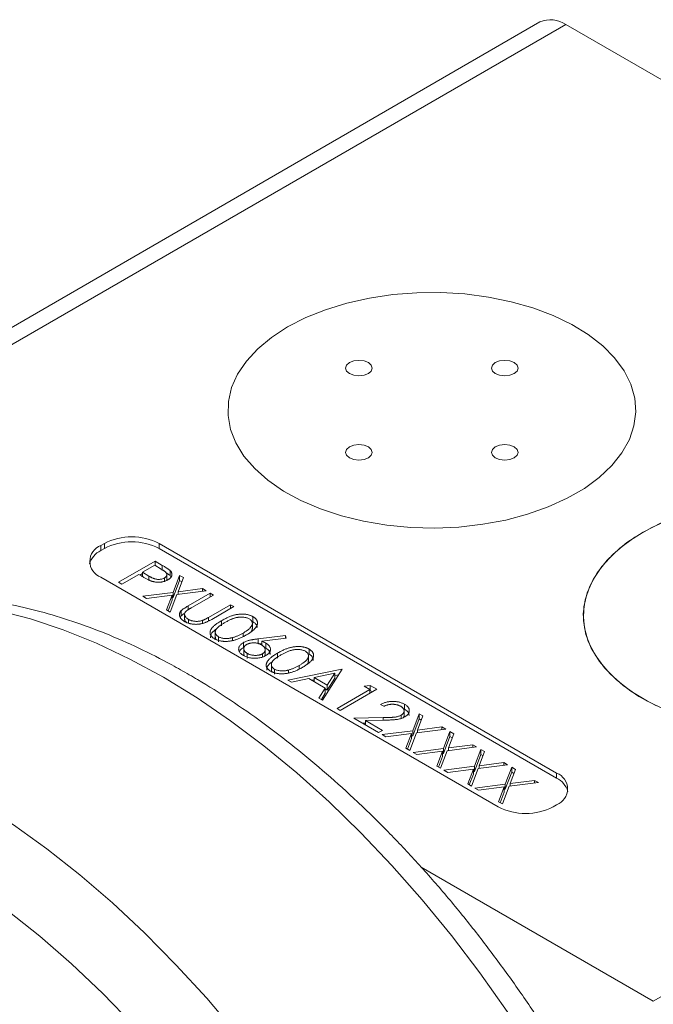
# Model space of a CAD drawing. Header units: inches. Extents: x 1.06 to 7.16, y 1.17 to 7.89.
# Tile 10 of 14: x 5.32 to 5.84, y 5.41 to 6.21. Entities that reach past the tile are written whole.
import ezdxf

# ---------------------------------------------------------------- set-up
doc = ezdxf.new("R2010")
doc.units = ezdxf.units.IN
doc.header["$MEASUREMENT"] = 0

msp = doc.modelspace()

# ---------------------------------------------------------------- linework, layer by layer
at = {"color": 7, "linetype": 'Continuous', "lineweight": 15}
for p, q in [((5.74471, 6.20613), (5.09723, 5.83235)), ((5.76554, 6.20407), (5.11806, 5.83029)), ((5.76554, 6.20407), (6.02579, 6.05383)), ((5.83625, 5.41569), (6.48372, 5.78947)), ((5.39283, 5.78522), (5.38989, 5.78352)), ((5.38989, 5.77944), (5.38989, 5.78352)), ((5.39283, 5.78114), (5.38989, 5.77944)), ((5.39283, 5.78114), (5.39283, 5.78522)), ((5.75817, 5.59983), (5.43703, 5.78522)), ((5.43703, 5.78114), (5.43703, 5.78522)), ((5.75817, 5.59574), (5.43703, 5.78114)), ((5.40438, 5.75384), (5.43384, 5.77085)), ((5.43384, 5.77085), (5.43962, 5.76751)), ((5.43384, 5.76736), (5.43384, 5.77085)), ((5.43347, 5.76758), (5.42364, 5.76191)), ((5.43885, 5.76446), (5.43347, 5.76758)), ((5.43962, 5.76343), (5.43962, 5.76751)), ((5.44589, 5.7593), (5.44589, 5.76338)), ((5.38989, 5.75801), (5.71103, 5.57261)), ((5.42062, 5.76016), (5.40702, 5.75231)), ((5.42273, 5.75895), (5.42062, 5.76016)), ((5.42151, 5.75965), (5.42364, 5.76088)), ((5.42364, 5.76191), (5.42874, 5.75889)), ((5.42364, 5.75843), (5.42364, 5.76191)), ((5.42874, 5.75582), (5.42874, 5.75889)), ((5.44142, 5.75469), (5.44142, 5.75734)), ((5.44336, 5.7555), (5.44336, 5.7606)), ((5.44589, 5.7593), (5.44665, 5.75813)), ((5.44843, 5.74572), (5.45362, 5.75939)), ((5.45362, 5.75531), (5.44843, 5.74164)), ((5.45667, 5.75763), (5.45234, 5.74622)), ((5.45362, 5.75939), (5.45667, 5.75763)), ((5.45362, 5.75531), (5.45362, 5.75939)), ((5.4554, 5.75428), (5.45362, 5.75531)), ((5.40702, 5.75231), (5.40438, 5.75384)), ((5.47515, 5.74696), (5.45148, 5.74396)), ((5.45234, 5.74622), (5.4721, 5.74872)), ((5.4721, 5.74872), (5.47515, 5.74696)), ((5.4721, 5.74657), (5.4721, 5.74872)), ((5.42378, 5.7426), (5.44843, 5.74572)), ((5.42683, 5.74084), (5.42378, 5.7426)), ((5.44757, 5.74347), (5.42683, 5.74084)), ((5.44302, 5.7315), (5.44757, 5.74347)), ((5.44757, 5.73938), (5.44429, 5.73076)), ((5.45148, 5.74396), (5.44607, 5.72973)), ((5.44757, 5.73938), (5.44757, 5.74347)), ((5.44843, 5.74164), (5.44757, 5.74153)), ((5.44843, 5.74164), (5.44843, 5.74572)), ((5.45234, 5.74407), (5.45234, 5.74622)), ((5.46062, 5.73484), (5.47841, 5.74512)), ((5.48106, 5.74359), (5.46341, 5.7334)), ((5.47841, 5.74512), (5.48106, 5.74359)), ((5.47841, 5.74206), (5.47841, 5.74512)), ((5.44607, 5.72973), (5.44302, 5.7315)), ((5.45494, 5.72687), (5.45494, 5.73096)), ((5.46062, 5.73172), (5.46062, 5.73484)), ((5.477, 5.72555), (5.49466, 5.73574)), ((5.4973, 5.73421), (5.47951, 5.72394)), ((5.49466, 5.73574), (5.4973, 5.73421)), ((5.49466, 5.73269), (5.49466, 5.73574)), ((5.45423, 5.72572), (5.45494, 5.72687)), ((5.45494, 5.72687), (5.45721, 5.72859)), ((5.45763, 5.72862), (5.45763, 5.72351)), ((5.4608, 5.72096), (5.4608, 5.72388)), ((5.47213, 5.72088), (5.47213, 5.72308)), ((5.477, 5.72271), (5.477, 5.72555)), ((5.48747, 5.71878), (5.48747, 5.72287)), ((5.51282, 5.72204), (5.51282, 5.72613)), ((5.51176, 5.7225), (5.51282, 5.72204)), ((5.5124, 5.71611), (5.5124, 5.72122)), ((5.48241, 5.71417), (5.48241, 5.70907)), ((5.48495, 5.70586), (5.48495, 5.70994)), ((5.49633, 5.70684), (5.49633, 5.70921)), ((5.50486, 5.70999), (5.50486, 5.71284)), ((5.51699, 5.7082), (5.53923, 5.71088)), ((5.51699, 5.70411), (5.51699, 5.7082)), ((5.53967, 5.70878), (5.51998, 5.7064)), ((5.53923, 5.71088), (5.53967, 5.70878)), ((5.53923, 5.70873), (5.53923, 5.71088)), ((5.50514, 5.70107), (5.50514, 5.70516)), ((5.50541, 5.70091), (5.50541, 5.69581)), ((5.51699, 5.70411), (5.51998, 5.70447)), ((5.51998, 5.70346), (5.51998, 5.7064)), ((5.52275, 5.69472), (5.52275, 5.69982)), ((5.52331, 5.70072), (5.52331, 5.70481)), ((5.55814, 5.69588), (5.55814, 5.69996)), ((5.50826, 5.69241), (5.50826, 5.69649)), ((5.52052, 5.69367), (5.52052, 5.69615)), ((5.5225, 5.69441), (5.52254, 5.69523)), ((5.5328, 5.69262), (5.5328, 5.6967)), ((5.55772, 5.68995), (5.55772, 5.69505)), ((5.52774, 5.68801), (5.52774, 5.6829)), ((5.53028, 5.67969), (5.53028, 5.68377)), ((5.54112, 5.6749), (5.58456, 5.68384)), ((5.54166, 5.68067), (5.54166, 5.68304)), ((5.55018, 5.68382), (5.55018, 5.68668)), ((5.58493, 5.68362), (5.56907, 5.65876)), ((5.58456, 5.68384), (5.58493, 5.68362)), ((5.58456, 5.68303), (5.58456, 5.68384)), ((5.544, 5.67323), (5.54112, 5.6749)), ((5.55793, 5.6761), (5.544, 5.67323)), ((5.57128, 5.66839), (5.55793, 5.6761)), ((5.56025, 5.67476), (5.56238, 5.67519)), ((5.57897, 5.68043), (5.56238, 5.67702)), ((5.56238, 5.67702), (5.57291, 5.67094)), ((5.56238, 5.67353), (5.56238, 5.67702)), ((5.57291, 5.67094), (5.57897, 5.68043)), ((5.57291, 5.66686), (5.57897, 5.67635)), ((5.57897, 5.67635), (5.57897, 5.68043)), ((5.57897, 5.67861), (5.58215, 5.67926)), ((5.5662, 5.66042), (5.57128, 5.66839)), ((5.57128, 5.66431), (5.57128, 5.66839)), ((5.57128, 5.6678), (5.57291, 5.66686)), ((5.57291, 5.66686), (5.57291, 5.67094)), ((5.58078, 5.652), (5.60722, 5.66727)), ((5.61289, 5.66749), (5.58342, 5.65048)), ((5.60269, 5.66989), (5.60744, 5.67063)), ((5.60722, 5.66727), (5.60269, 5.66989)), ((5.60722, 5.66422), (5.60722, 5.66727)), ((5.60744, 5.67063), (5.61289, 5.66749)), ((5.60744, 5.66655), (5.60744, 5.67063)), ((5.56907, 5.65876), (5.5662, 5.66042)), ((5.5681, 5.65932), (5.57128, 5.66431)), ((5.60722, 5.66651), (5.60744, 5.66655)), ((5.60744, 5.66655), (5.60935, 5.66545)), ((5.58342, 5.65048), (5.58078, 5.652)), ((5.61855, 5.65375), (5.61591, 5.65528)), ((5.63429, 5.65175), (5.63534, 5.65132)), ((5.63534, 5.65132), (5.63534, 5.6554)), ((5.59438, 5.64415), (5.618, 5.6446)), ((5.6144, 5.6326), (5.59438, 5.64415)), ((5.618, 5.64253), (5.618, 5.6446)), ((5.6326, 5.64406), (5.6326, 5.64659)), ((5.63465, 5.64488), (5.63478, 5.64586)), ((5.63496, 5.64535), (5.63496, 5.65045)), ((5.64188, 5.63408), (5.64707, 5.64775)), ((5.64188, 5.63), (5.64707, 5.64367)), ((5.65012, 5.64599), (5.64578, 5.63458)), ((5.64707, 5.64775), (5.65012, 5.64599)), ((5.64707, 5.64367), (5.64707, 5.64775)), ((5.64707, 5.64367), (5.64885, 5.64264)), ((5.60123, 5.6402), (5.60371, 5.64025)), ((5.61895, 5.64254), (5.60371, 5.64226)), ((5.60371, 5.64226), (5.61742, 5.63434)), ((5.60371, 5.63877), (5.60371, 5.64226)), ((5.6686, 5.63532), (5.64493, 5.63232)), ((5.64578, 5.63458), (5.66555, 5.63708)), ((5.66555, 5.63708), (5.6686, 5.63532)), ((5.66555, 5.63494), (5.66555, 5.63708)), ((5.61742, 5.63434), (5.6144, 5.6326)), ((5.61723, 5.63096), (5.64188, 5.63408)), ((5.62028, 5.6292), (5.61723, 5.63096)), ((5.64101, 5.63183), (5.62028, 5.6292)), ((5.63646, 5.61986), (5.64101, 5.63183)), ((5.63774, 5.61912), (5.64101, 5.62775)), ((5.64493, 5.63232), (5.63952, 5.6181)), ((5.64101, 5.62775), (5.64101, 5.63183)), ((5.64101, 5.62989), (5.64188, 5.63)), ((5.64188, 5.63), (5.64188, 5.63408)), ((5.64578, 5.63243), (5.64578, 5.63458)), ((5.66681, 5.61969), (5.672, 5.63336)), ((5.66681, 5.61561), (5.672, 5.62928)), ((5.67505, 5.6316), (5.67071, 5.62019)), ((5.672, 5.63336), (5.67505, 5.6316)), ((5.672, 5.62928), (5.672, 5.63336)), ((5.672, 5.62928), (5.67378, 5.62825)), ((5.63952, 5.6181), (5.63646, 5.61986)), ((5.64216, 5.61657), (5.66681, 5.61969)), ((5.66681, 5.61561), (5.66681, 5.61969)), ((5.69353, 5.62093), (5.66986, 5.61793)), ((5.67071, 5.62019), (5.69048, 5.62269)), ((5.67071, 5.61804), (5.67071, 5.62019)), ((5.69048, 5.62269), (5.69353, 5.62093)), ((5.69048, 5.62054), (5.69048, 5.62269)), ((5.64521, 5.61481), (5.64216, 5.61657)), ((5.66594, 5.61744), (5.64521, 5.61481)), ((5.66139, 5.60547), (5.66594, 5.61744)), ((5.66267, 5.60473), (5.66594, 5.61335)), ((5.66986, 5.61793), (5.66445, 5.60371)), ((5.66594, 5.61335), (5.66594, 5.61744)), ((5.66594, 5.6155), (5.66681, 5.61561)), ((5.69174, 5.6053), (5.69693, 5.61897)), ((5.69174, 5.60122), (5.69693, 5.61489)), ((5.69998, 5.61721), (5.69564, 5.6058)), ((5.69693, 5.61897), (5.69998, 5.61721)), ((5.69693, 5.61489), (5.69693, 5.61897)), ((5.69693, 5.61489), (5.69871, 5.61386)), ((5.66445, 5.60371), (5.66139, 5.60547)), ((5.66709, 5.60218), (5.69174, 5.6053)), ((5.69479, 5.60354), (5.68938, 5.58931)), ((5.69174, 5.60122), (5.69174, 5.6053)), ((5.71846, 5.60654), (5.69479, 5.60354)), ((5.69564, 5.6058), (5.71541, 5.6083)), ((5.69564, 5.60365), (5.69564, 5.6058)), ((5.71541, 5.6083), (5.71846, 5.60654)), ((5.71541, 5.60615), (5.71541, 5.6083)), ((5.71667, 5.59091), (5.72186, 5.60458)), ((5.72186, 5.60458), (5.72491, 5.60282)), ((5.72186, 5.60049), (5.72186, 5.60458)), ((5.67014, 5.60042), (5.66709, 5.60218)), ((5.69087, 5.60304), (5.67014, 5.60042)), ((5.68632, 5.59107), (5.69087, 5.60304)), ((5.6876, 5.59034), (5.69087, 5.59896)), ((5.69087, 5.59896), (5.69087, 5.60304)), ((5.69087, 5.60111), (5.69174, 5.60122)), ((5.71667, 5.58683), (5.72186, 5.60049)), ((5.72491, 5.60282), (5.72057, 5.59141)), ((5.72186, 5.60049), (5.72364, 5.59947)), ((5.75817, 5.59574), (5.75817, 5.59983)), ((5.68938, 5.58931), (5.68632, 5.59107)), ((5.69202, 5.58779), (5.71667, 5.59091)), ((5.69507, 5.58603), (5.69202, 5.58779)), ((5.7158, 5.58865), (5.69507, 5.58603)), ((5.71125, 5.57668), (5.7158, 5.58865)), ((5.71972, 5.58915), (5.71431, 5.57492)), ((5.7158, 5.58457), (5.7158, 5.58865)), ((5.71667, 5.58683), (5.71667, 5.59091)), ((5.74339, 5.59215), (5.71972, 5.58915)), ((5.72057, 5.59141), (5.74034, 5.59391)), ((5.72057, 5.58925), (5.72057, 5.59141)), ((5.74034, 5.59391), (5.74339, 5.59215)), ((5.74034, 5.59176), (5.74034, 5.59391)), ((5.71253, 5.57595), (5.7158, 5.58457)), ((5.7158, 5.58672), (5.71667, 5.58683)), ((5.71431, 5.57492), (5.71125, 5.57668)), ((5.75523, 5.57261), (5.75817, 5.57431)), ((5.64866, 5.52399), (5.83625, 5.41569))]:
    msp.add_line(p, q, dxfattribs=at)
at = {"color": 7, "linetype": 'Continuous', "lineweight": 15, "flags": 128}
for points in [[(5.54086, 5.96), (5.55545, 5.96748), (5.57148, 5.97391), (5.58871, 5.97921), (5.60691, 5.98329), (5.62581, 5.9861), (5.64516, 5.98759), (5.66467, 5.98776), (5.68409, 5.98659), (5.70313, 5.98411), (5.72152, 5.98034), (5.73902, 5.97535), (5.75537, 5.96919), (5.77034, 5.96196), (5.78373, 5.95376), (5.79534, 5.9447), (5.80502, 5.93492), (5.81262, 5.92454), (5.81805, 5.91371), (5.82122, 5.90259), (5.82208, 5.89134), (5.82064, 5.8801), (5.8169, 5.86904), (5.81092, 5.85831), (5.80279, 5.84807), (5.79262, 5.83845), (5.78054, 5.8296), (5.76674, 5.82163), (5.7514, 5.81466), (5.73474, 5.80879), (5.717, 5.80409), (5.69842, 5.80064), (5.67926, 5.79848), (5.65979, 5.79765), (5.64029, 5.79815), (5.62103, 5.79998), (5.60228, 5.80311), (5.5843, 5.8075), (5.56735, 5.81309), (5.55166, 5.81979), (5.53745, 5.82752), (5.52493, 5.83616), (5.51427, 5.8456), (5.50561, 5.8557), (5.49909, 5.86632), (5.49479, 5.87731), (5.49276, 5.88852), (5.49305, 5.89979), (5.49565, 5.91096), (5.50051, 5.92187), (5.50758, 5.93237), (5.51675, 5.94232), (5.52789, 5.95157), (5.54086, 5.96)], [(5.54086, 5.96), (5.52789, 5.95157), (5.51675, 5.94232), (5.50758, 5.93237), (5.50051, 5.92187), (5.49565, 5.91096), (5.49305, 5.89979), (5.49276, 5.88852), (5.49479, 5.87731), (5.49909, 5.86632), (5.50561, 5.8557), (5.51427, 5.8456), (5.52493, 5.83616), (5.53745, 5.82752), (5.55166, 5.81979), (5.56735, 5.81309), (5.5843, 5.8075), (5.60228, 5.80311), (5.62103, 5.79998), (5.64029, 5.79815), (5.65979, 5.79765), (5.67926, 5.79848), (5.69842, 5.80064), (5.717, 5.80409), (5.73474, 5.80879), (5.7514, 5.81466), (5.76674, 5.82163), (5.78054, 5.8296), (5.79262, 5.83845), (5.80279, 5.84807), (5.81092, 5.85831), (5.8169, 5.86904), (5.82064, 5.8801), (5.82208, 5.89134), (5.82122, 5.90259), (5.81805, 5.91371), (5.81262, 5.92454), (5.80502, 5.93492), (5.79534, 5.9447), (5.78373, 5.95376), (5.77034, 5.96196), (5.75537, 5.96919), (5.73902, 5.97535), (5.72152, 5.98034), (5.70313, 5.98411), (5.68409, 5.98659), (5.66467, 5.98776), (5.64516, 5.98759), (5.62581, 5.9861), (5.60691, 5.98329), (5.58871, 5.97921), (5.57148, 5.97391), (5.55545, 5.96748), (5.54086, 5.96)], [(5.60609, 5.92234), (5.60843, 5.92437), (5.60926, 5.92676), (5.60843, 5.92916), (5.60609, 5.93119), (5.60257, 5.93254), (5.59843, 5.93302), (5.59428, 5.93254), (5.59077, 5.93119), (5.58842, 5.92916), (5.58759, 5.92676), (5.58842, 5.92437), (5.59077, 5.92234), (5.59428, 5.92099), (5.59843, 5.92051), (5.60257, 5.92099), (5.60609, 5.92234)], [(5.72394, 5.92234), (5.72629, 5.92437), (5.72711, 5.92676), (5.72629, 5.92916), (5.72394, 5.93119), (5.72042, 5.93254), (5.71628, 5.93302), (5.71213, 5.93254), (5.70862, 5.93119), (5.70627, 5.92916), (5.70544, 5.92676), (5.70627, 5.92437), (5.70862, 5.92234), (5.71213, 5.92099), (5.71628, 5.92051), (5.72042, 5.92099), (5.72394, 5.92234)], [(5.60609, 5.85431), (5.60843, 5.85634), (5.60926, 5.85873), (5.60843, 5.86112), (5.60609, 5.86315), (5.60257, 5.86451), (5.59843, 5.86498), (5.59428, 5.86451), (5.59077, 5.86315), (5.58842, 5.86112), (5.58759, 5.85873), (5.58842, 5.85634), (5.59077, 5.85431), (5.59428, 5.85295), (5.59843, 5.85248), (5.60257, 5.85295), (5.60609, 5.85431)], [(5.72394, 5.85431), (5.72629, 5.85634), (5.72711, 5.85873), (5.72629, 5.86112), (5.72394, 5.86315), (5.72042, 5.86451), (5.71628, 5.86498), (5.71213, 5.86451), (5.70862, 5.86315), (5.70627, 5.86112), (5.70544, 5.85873), (5.70627, 5.85634), (5.70862, 5.85431), (5.71213, 5.85295), (5.71628, 5.85248), (5.72042, 5.85295), (5.72394, 5.85431)], [(5.84642, 5.65057), (5.83144, 5.6578), (5.81806, 5.666), (5.80644, 5.67506), (5.79677, 5.68485), (5.78916, 5.69522), (5.78374, 5.70605), (5.78057, 5.71717), (5.7797, 5.72843), (5.78115, 5.73966), (5.78489, 5.75072), (5.79086, 5.76145), (5.799, 5.77169), (5.80917, 5.78131), (5.82124, 5.79017), (5.83505, 5.79813), (5.85038, 5.8051)], [(5.83875, 5.65406), (5.82454, 5.66179), (5.81202, 5.67043), (5.80135, 5.67987), (5.7927, 5.68997), (5.78617, 5.70059), (5.78187, 5.71158), (5.77985, 5.72279), (5.78014, 5.73406), (5.78273, 5.74523), (5.7876, 5.75614), (5.79467, 5.76664), (5.80384, 5.77659), (5.81498, 5.78584), (5.82794, 5.79427)], [(5.82794, 5.79427), (5.84254, 5.80175)]]:
    msp.add_lwpolyline(points, dxfattribs=at)
at = {"color": 8, "linetype": 'Continuous', "lineweight": 15, "flags": 128}
for points in [[(5.44062, 5.67716), (5.41349, 5.69189), (5.38645, 5.70468), (5.35961, 5.71551), (5.33305, 5.72432), (5.30688, 5.73109), (5.28119, 5.73579), (5.25608, 5.7384), (5.23162, 5.73892), (5.20791, 5.73734), (5.18503, 5.73367), (5.16307, 5.72792), (5.1421, 5.72012), (5.1222, 5.71028), (5.11982, 5.70893)], [(5.84017, 5.17084), (5.8266, 5.20582), (5.81164, 5.24062), (5.79536, 5.2751), (5.77781, 5.30915), (5.75905, 5.34264), (5.73915, 5.37545), (5.71818, 5.40746), (5.69622, 5.43857), (5.67334, 5.46865), (5.64963, 5.4976), (5.62517, 5.52532), (5.60005, 5.55171), (5.57436, 5.57668), (5.54819, 5.60012), (5.52164, 5.62197), (5.4948, 5.64214), (5.46776, 5.66056), (5.44062, 5.67716)], [(4.95824, 5.61565), (4.97002, 5.62194), (4.99047, 5.63076), (5.01194, 5.63754), (5.03437, 5.64225), (5.05768, 5.64488), (5.08177, 5.64541), (5.10657, 5.64384), (5.13199, 5.64018), (5.15793, 5.63445), (5.1843, 5.62666), (5.21101, 5.61683), (5.23796, 5.60502), (5.26506, 5.59125), (5.29221, 5.57558), (5.31931, 5.55806), (5.34626, 5.53876), (5.37297, 5.51774), (5.39934, 5.49508), (5.42529, 5.47087), (5.4507, 5.44518), (5.4755, 5.41811), (5.4996, 5.38976)], [(5.41609, 5.39674), (5.39152, 5.42204), (5.3664, 5.44587), (5.34082, 5.46814), (5.31489, 5.48876)]]:
    msp.add_lwpolyline(points, dxfattribs=at)
at = {"color": 7, "linetype": 'Continuous', "lineweight": 15}
for centre, radius, start, end in [((5.75333, 6.18703), 0.02096, 54.38275, 114.30682), ((5.41493, 5.74257), 0.04803, 62.60964, 117.39033), ((5.41493, 5.73849), 0.04803, 62.60964, 117.39033), ((5.39696, 5.76443), 0.01659, 115.23025, 165.01345), ((5.39473, 5.77076), 0.01364, 110.7834, 249.2166), ((5.75333, 5.58707), 0.01364, 290.78343, 69.21664), ((5.7511, 5.58074), 0.01659, 14.98641, 64.76989), ((5.73313, 5.61526), 0.04803, 242.60966, 297.39034)]:
    msp.add_arc(centre, radius, start, end, dxfattribs=at)
for points, knots in [([(5.44142, 5.75734), (5.44164, 5.75748), (5.44209, 5.75776), (5.44262, 5.75825), (5.44302, 5.75879), (5.44327, 5.75935), (5.44338, 5.75993), (5.44335, 5.76051), (5.44315, 5.76107), (5.44286, 5.76153), (5.44252, 5.7619), (5.44221, 5.7622), (5.44182, 5.76253), (5.44136, 5.76287), (5.44084, 5.76324), (5.44024, 5.76363), (5.43958, 5.76404), (5.4391, 5.76432), (5.43885, 5.76446)], [0, 0, 0, 0, 0.070044, 0.139238, 0.208197, 0.279173, 0.349987, 0.418354, 0.48761, 0.557411, 0.59533, 0.637964, 0.685913, 0.738185, 0.796103, 0.858517, 0.926658, 1, 1, 1, 1]), ([(5.43962, 5.76751), (5.44002, 5.76728), (5.44078, 5.76684), (5.44185, 5.7662), (5.4428, 5.7656), (5.44365, 5.76506), (5.44438, 5.76458), (5.44499, 5.76413), (5.4455, 5.76375), (5.44577, 5.7635), (5.44589, 5.76338)], [0, 0, 0, 0, 0.176956, 0.339055, 0.486318, 0.618781, 0.735619, 0.838742, 0.926457, 1, 1, 1, 1]), ([(5.44589, 5.76338), (5.44604, 5.76323), (5.44633, 5.76294), (5.44669, 5.76247), (5.44698, 5.762), (5.44721, 5.76153), (5.44735, 5.76104), (5.44744, 5.76055), (5.44745, 5.76005), (5.44739, 5.75955), (5.44726, 5.75905), (5.44705, 5.75855), (5.44675, 5.75807), (5.44638, 5.75759), (5.44592, 5.75713), (5.44538, 5.75668), (5.44477, 5.75624), (5.44431, 5.75596), (5.44407, 5.75582)], [0, 0, 0, 0, 0.062481, 0.12349, 0.183411, 0.243153, 0.302127, 0.36171, 0.421842, 0.482932, 0.544552, 0.605681, 0.66768, 0.729984, 0.794551, 0.860346, 0.928907, 1, 1, 1, 1]), ([(5.43071, 5.75489), (5.43049, 5.75498), (5.43, 5.75516), (5.42924, 5.75549), (5.42838, 5.75589), (5.42743, 5.75637), (5.42639, 5.75691), (5.42525, 5.75752), (5.42402, 5.7582), (5.42317, 5.75869), (5.42273, 5.75895)], [0, 0, 0, 0, 0.0751731, 0.1647463, 0.2680169, 0.3859119, 0.5177895, 0.663691, 0.8244132, 1, 1, 1, 1]), ([(5.42874, 5.75889), (5.42899, 5.75875), (5.42948, 5.75846), (5.43021, 5.75808), (5.4309, 5.75772), (5.43156, 5.75741), (5.43218, 5.75714), (5.43276, 5.7569), (5.43332, 5.75672), (5.43399, 5.75651), (5.43483, 5.75634), (5.43584, 5.7562), (5.43687, 5.75618), (5.43789, 5.75624), (5.43887, 5.75639), (5.4398, 5.75662), (5.44066, 5.75694), (5.44116, 5.7572), (5.44142, 5.75734)], [0, 0, 0, 0, 0.072538, 0.140034, 0.202496, 0.260575, 0.313228, 0.361583, 0.404878, 0.444127, 0.5164, 0.586507, 0.655085, 0.724384, 0.793974, 0.861638, 0.930111, 1, 1, 1, 1]), ([(5.44407, 5.75582), (5.44383, 5.75568), (5.44334, 5.75541), (5.44257, 5.75506), (5.44179, 5.75474), (5.44099, 5.75448), (5.44017, 5.75426), (5.43934, 5.75409), (5.43849, 5.75397), (5.43762, 5.75389), (5.43675, 5.75386), (5.43588, 5.75387), (5.43501, 5.75393), (5.43414, 5.75404), (5.43328, 5.75419), (5.43241, 5.75438), (5.43156, 5.75461), (5.431, 5.7548), (5.43071, 5.75489)], [0, 0, 0, 0, 0.070119, 0.137192, 0.202016, 0.264631, 0.326117, 0.38601, 0.445812, 0.505298, 0.564633, 0.624283, 0.683902, 0.743953, 0.805388, 0.868388, 0.933084, 1, 1, 1, 1]), ([(5.44209, 5.76193), (5.4425, 5.76169), (5.44389, 5.76087), (5.44506, 5.75995), (5.44589, 5.7593)], [0, 0, 0, 0, 0.295593, 1, 1, 1, 1]), ([(5.46145, 5.67922), (5.45675, 5.68188), (5.44318, 5.68958), (5.42065, 5.70096), (5.39394, 5.71273), (5.36729, 5.72262), (5.34081, 5.73061), (5.3146, 5.73663), (5.28877, 5.74067), (5.26341, 5.74269), (5.23866, 5.7427), (5.2146, 5.74071), (5.19134, 5.73673), (5.16895, 5.73085), (5.14759, 5.72297), (5.13093, 5.71542), (5.12181, 5.70987), (5.11909, 5.70822)], [0, 0, 0, 0, 0.03878, 0.112008, 0.185275, 0.258498, 0.331609, 0.404521, 0.477135, 0.549342, 0.621043, 0.692157, 0.762646, 0.832523, 0.901857, 0.970771, 1, 1, 1, 1]), ([(5.45793, 5.72205), (5.45765, 5.72222), (5.45711, 5.72255), (5.45636, 5.72306), (5.45572, 5.7236), (5.45514, 5.72414), (5.45466, 5.7247), (5.45425, 5.72527), (5.45394, 5.72585), (5.4537, 5.72644), (5.45355, 5.72704), (5.4535, 5.72763), (5.45352, 5.72821), (5.45363, 5.72878), (5.45383, 5.72934), (5.45411, 5.72989), (5.45448, 5.73043), (5.45478, 5.73078), (5.45494, 5.73096)], [0, 0, 0, 0, 0.071175, 0.139644, 0.206317, 0.271373, 0.335418, 0.398076, 0.460608, 0.52297, 0.584716, 0.644895, 0.704291, 0.762998, 0.821087, 0.880104, 0.939388, 1, 1, 1, 1]), ([(5.45494, 5.73096), (5.45505, 5.73107), (5.4553, 5.73132), (5.45576, 5.73171), (5.45632, 5.73213), (5.45697, 5.7326), (5.45775, 5.7331), (5.45861, 5.73365), (5.45957, 5.73424), (5.46026, 5.73464), (5.46062, 5.73484)], [0, 0, 0, 0, 0.07813, 0.169465, 0.274335, 0.39211, 0.523687, 0.668365, 0.827132, 1, 1, 1, 1]), ([(5.45961, 5.73107), (5.45937, 5.73088), (5.45892, 5.73052), (5.45837, 5.72996), (5.45798, 5.72939), (5.4577, 5.72881), (5.45761, 5.72821), (5.45765, 5.72759), (5.45788, 5.72693), (5.45823, 5.72625), (5.45871, 5.72559), (5.4593, 5.72496), (5.45999, 5.72438), (5.46053, 5.72405), (5.4608, 5.72388)], [0, 0, 0, 0, 0.086315, 0.167766, 0.244433, 0.318135, 0.391884, 0.470068, 0.553904, 0.644339, 0.736875, 0.826168, 0.913679, 1, 1, 1, 1]), ([(5.46341, 5.7334), (5.46316, 5.73325), (5.46268, 5.73298), (5.46201, 5.73259), (5.46142, 5.73223), (5.46091, 5.73192), (5.46047, 5.73165), (5.46011, 5.73142), (5.45982, 5.73124), (5.45967, 5.73112), (5.45961, 5.73107)], [0, 0, 0, 0, 0.191079, 0.362605, 0.516099, 0.650038, 0.765977, 0.862374, 0.940842, 1, 1, 1, 1]), ([(5.45788, 5.72403), (5.45782, 5.72361), (5.45768, 5.72273), (5.45858, 5.72201), (5.45906, 5.72162)], [0, 0, 0, 0, 0.467281, 1, 1, 1, 1]), ([(5.47951, 5.72394), (5.47918, 5.72376), (5.47855, 5.7234), (5.4776, 5.72289), (5.47667, 5.72242), (5.47577, 5.72199), (5.47489, 5.72161), (5.47404, 5.72126), (5.4732, 5.72095), (5.47239, 5.72069), (5.47157, 5.72045), (5.47073, 5.72027), (5.46987, 5.72012), (5.46898, 5.72001), (5.46806, 5.71994), (5.46711, 5.71991), (5.46614, 5.71991), (5.46514, 5.71996), (5.46416, 5.72004), (5.46318, 5.72018), (5.46223, 5.72037), (5.46131, 5.7206), (5.46042, 5.72089), (5.45956, 5.72123), (5.45872, 5.72162), (5.45819, 5.72191), (5.45793, 5.72205)], [0, 0, 0, 0, 0.054858, 0.1070588, 0.1569784, 0.2039923, 0.2484915, 0.2904833, 0.330489, 0.3678859, 0.4038581, 0.4400093, 0.476295, 0.5127923, 0.5504848, 0.5883811, 0.6276453, 0.6679795, 0.7084328, 0.7486023, 0.7890878, 0.8294612, 0.870371, 0.9122142, 0.9555466, 1, 1, 1, 1]), ([(5.4608, 5.72388), (5.46105, 5.72375), (5.46155, 5.72348), (5.46237, 5.72314), (5.46327, 5.72285), (5.46421, 5.72261), (5.46519, 5.72244), (5.46618, 5.72233), (5.46717, 5.72229), (5.46817, 5.72231), (5.46917, 5.7224), (5.47017, 5.72255), (5.47116, 5.72278), (5.4718, 5.72298), (5.47213, 5.72308)], [0, 0, 0, 0, 0.0828906, 0.1653025, 0.2477619, 0.3315277, 0.4152798, 0.4963662, 0.5771513, 0.6577825, 0.7393216, 0.8237931, 0.909476, 1, 1, 1, 1]), ([(5.47213, 5.72308), (5.47226, 5.72313), (5.47255, 5.72323), (5.47299, 5.72342), (5.47351, 5.72366), (5.47408, 5.72395), (5.47473, 5.72428), (5.47543, 5.72466), (5.4762, 5.72509), (5.47673, 5.72539), (5.477, 5.72555)], [0, 0, 0, 0, 0.069835, 0.155621, 0.257802, 0.373811, 0.506402, 0.655564, 0.820079, 1, 1, 1, 1]), ([(5.48184, 5.70825), (5.48162, 5.70838), (5.48116, 5.70865), (5.48057, 5.70909), (5.48004, 5.70955), (5.47957, 5.71002), (5.47917, 5.71051), (5.47885, 5.71103), (5.47859, 5.71156), (5.47839, 5.71211), (5.47827, 5.71267), (5.47823, 5.71325), (5.47828, 5.71384), (5.47841, 5.71444), (5.47861, 5.71505), (5.4789, 5.71567), (5.47926, 5.7163), (5.47972, 5.71695), (5.48027, 5.71761), (5.48094, 5.7183), (5.48174, 5.719), (5.48265, 5.71973), (5.48368, 5.72049), (5.48483, 5.72126), (5.4861, 5.72207), (5.487, 5.72259), (5.48747, 5.72287)], [0, 0, 0, 0, 0.033787, 0.066622, 0.099285, 0.131361, 0.163585, 0.196104, 0.228902, 0.262158, 0.295991, 0.330218, 0.36506, 0.400951, 0.43762, 0.475708, 0.515381, 0.556414, 0.599765, 0.646424, 0.696431, 0.749782, 0.806573, 0.867436, 0.931887, 1, 1, 1, 1]), ([(5.48747, 5.72287), (5.48794, 5.72314), (5.48887, 5.72366), (5.49026, 5.7244), (5.49162, 5.72507), (5.49292, 5.72567), (5.49418, 5.7262), (5.4954, 5.72665), (5.49658, 5.72704), (5.49771, 5.72736), (5.49882, 5.72762), (5.4999, 5.72783), (5.50098, 5.72799), (5.50203, 5.72811), (5.50307, 5.72818), (5.50409, 5.72822), (5.50509, 5.72819), (5.50608, 5.72812), (5.50704, 5.72801), (5.50798, 5.72786), (5.50888, 5.72767), (5.50973, 5.72744), (5.51057, 5.72717), (5.51136, 5.72686), (5.51212, 5.72652), (5.51258, 5.72626), (5.51282, 5.72613)], [0, 0, 0, 0, 0.068595, 0.133246, 0.194313, 0.251279, 0.304513, 0.354235, 0.400481, 0.443411, 0.484015, 0.523252, 0.561042, 0.5979, 0.633518, 0.668314, 0.702496, 0.736685, 0.770293, 0.803437, 0.835913, 0.86846, 0.900847, 0.933467, 0.966258, 1, 1, 1, 1]), ([(5.50988, 5.72433), (5.50954, 5.72451), (5.50885, 5.72487), (5.50765, 5.72528), (5.50631, 5.72557), (5.50511, 5.72573), (5.5041, 5.7258), (5.50333, 5.72581), (5.50254, 5.72578), (5.50174, 5.72572), (5.50092, 5.72562), (5.5001, 5.72548), (5.49926, 5.7253), (5.49841, 5.72509), (5.49752, 5.72483), (5.49661, 5.72451), (5.49563, 5.72413), (5.49462, 5.72369), (5.49356, 5.72319), (5.49245, 5.72263), (5.49129, 5.72202), (5.49052, 5.72157), (5.49012, 5.72135)], [0, 0, 0, 0, 0.0603866, 0.1208832, 0.1827546, 0.247811, 0.2812991, 0.3150876, 0.3497024, 0.3848566, 0.4209662, 0.4585112, 0.4971747, 0.537602, 0.580503, 0.6274675, 0.6783882, 0.7339832, 0.7937467, 0.8577137, 0.9266979, 1, 1, 1, 1]), ([(5.50486, 5.71284), (5.50521, 5.71305), (5.50589, 5.71346), (5.50687, 5.71406), (5.50774, 5.71467), (5.50856, 5.71526), (5.50928, 5.71584), (5.50994, 5.7164), (5.51049, 5.71697), (5.51099, 5.71752), (5.5114, 5.71805), (5.51174, 5.71858), (5.51202, 5.71909), (5.51222, 5.71959), (5.51235, 5.72007), (5.5124, 5.72055), (5.51239, 5.72101), (5.51228, 5.72159), (5.512, 5.72228), (5.51151, 5.72305), (5.5108, 5.72374), (5.51019, 5.72414), (5.50988, 5.72433)], [0, 0, 0, 0, 0.0656812, 0.1284865, 0.1881751, 0.2451061, 0.2994484, 0.3508229, 0.3999417, 0.4466717, 0.4912545, 0.5333763, 0.5738528, 0.6125263, 0.6495971, 0.685532, 0.7201058, 0.7538377, 0.8189254, 0.8804935, 0.9403113, 1, 1, 1, 1]), ([(5.51282, 5.72613), (5.51305, 5.72599), (5.51351, 5.72572), (5.51412, 5.72527), (5.51466, 5.72481), (5.51513, 5.72433), (5.51554, 5.72382), (5.51588, 5.7233), (5.51615, 5.72275), (5.51634, 5.72219), (5.51647, 5.72161), (5.51651, 5.72102), (5.51646, 5.72041), (5.51635, 5.71979), (5.51614, 5.71917), (5.51586, 5.71852), (5.51547, 5.71787), (5.51503, 5.7172), (5.51447, 5.71652), (5.51382, 5.71582), (5.51304, 5.71511), (5.51215, 5.71438), (5.51115, 5.71363), (5.51004, 5.71287), (5.50881, 5.71209), (5.50794, 5.71157), (5.50749, 5.71131)], [0, 0, 0, 0, 0.033788, 0.067194, 0.099862, 0.132567, 0.165151, 0.197913, 0.231319, 0.265083, 0.299255, 0.334399, 0.369943, 0.406284, 0.444064, 0.482998, 0.523354, 0.565537, 0.609613, 0.656391, 0.705885, 0.758325, 0.813832, 0.872795, 0.934722, 1, 1, 1, 1]), ([(5.47867, 5.70913), (5.4787, 5.71009), (5.47877, 5.71246), (5.48124, 5.71473), (5.48307, 5.71591), (5.48328, 5.71605)], [0, 0, 0, 0, 0.374879, 0.926592, 1, 1, 1, 1]), ([(5.49012, 5.72135), (5.48973, 5.72112), (5.48897, 5.72068), (5.48791, 5.72001), (5.48695, 5.71937), (5.48607, 5.71876), (5.48532, 5.71817), (5.48466, 5.71762), (5.4841, 5.71709), (5.48364, 5.71658), (5.48327, 5.71608), (5.48297, 5.7156), (5.48273, 5.71513), (5.48255, 5.71466), (5.48245, 5.71419), (5.4824, 5.71373), (5.48242, 5.71328), (5.48253, 5.7127), (5.4828, 5.712), (5.48333, 5.71123), (5.48403, 5.71053), (5.48465, 5.71014), (5.48495, 5.70994)], [0, 0, 0, 0, 0.072951, 0.141584, 0.205926, 0.265301, 0.320597, 0.371817, 0.41879, 0.461699, 0.502134, 0.540804, 0.578181, 0.614297, 0.649678, 0.684299, 0.718359, 0.752081, 0.817652, 0.879722, 0.939966, 1, 1, 1, 1]), ([(5.51054, 5.71333), (5.51088, 5.71358), (5.51218, 5.7145), (5.51215, 5.71574), (5.51214, 5.71665)], [0, 0, 0, 0, 0.264733, 1, 1, 1, 1]), ([(5.51282, 5.72204), (5.5136, 5.7215), (5.51515, 5.72042), (5.5165, 5.71861), (5.51619, 5.71744), (5.51607, 5.71697)], [0, 0, 0, 0, 0.3758796, 0.7517495, 1, 1, 1, 1]), ([(5.50749, 5.71131), (5.50703, 5.71105), (5.50614, 5.71055), (5.5048, 5.70984), (5.50348, 5.70921), (5.5022, 5.70862), (5.50094, 5.70812), (5.49971, 5.70767), (5.49852, 5.70728), (5.49734, 5.70697), (5.49619, 5.70671), (5.49507, 5.7065), (5.49396, 5.70633), (5.49287, 5.70621), (5.4918, 5.70614), (5.49074, 5.70612), (5.48971, 5.70614), (5.4887, 5.70621), (5.48772, 5.70633), (5.48677, 5.70648), (5.48586, 5.70668), (5.48498, 5.70691), (5.48414, 5.70718), (5.48333, 5.7075), (5.48255, 5.70785), (5.48208, 5.70811), (5.48184, 5.70825)], [0, 0, 0, 0, 0.065063, 0.126773, 0.185516, 0.240765, 0.29298, 0.34225, 0.388919, 0.432776, 0.474628, 0.514775, 0.553606, 0.591426, 0.628028, 0.663804, 0.698984, 0.733591, 0.767628, 0.801208, 0.834264, 0.866981, 0.89972, 0.932702, 0.966176, 1, 1, 1, 1]), ([(5.4827, 5.70956), (5.4826, 5.7093), (5.48235, 5.70867), (5.48279, 5.70807), (5.48305, 5.70772)], [0, 0, 0, 0, 0.413879, 1, 1, 1, 1]), ([(5.48495, 5.70994), (5.48529, 5.70976), (5.48597, 5.7094), (5.48718, 5.709), (5.4885, 5.70869), (5.48969, 5.70854), (5.49068, 5.70848), (5.49145, 5.70846), (5.49223, 5.7085), (5.49303, 5.70856), (5.49384, 5.70867), (5.49466, 5.70881), (5.4955, 5.70899), (5.49605, 5.70914), (5.49633, 5.70921)], [0, 0, 0, 0, 0.112813, 0.225394, 0.339595, 0.459675, 0.521735, 0.583926, 0.648174, 0.713881, 0.781004, 0.851451, 0.924051, 1, 1, 1, 1]), ([(5.49633, 5.70921), (5.49668, 5.70931), (5.4974, 5.70952), (5.49846, 5.70986), (5.49951, 5.71026), (5.50058, 5.71068), (5.50164, 5.71116), (5.50272, 5.71168), (5.50379, 5.71224), (5.5045, 5.71264), (5.50486, 5.71284)], [0, 0, 0, 0, 0.110588, 0.224542, 0.342503, 0.464324, 0.590756, 0.722227, 0.858843, 1, 1, 1, 1]), ([(5.50514, 5.70516), (5.50545, 5.70533), (5.50609, 5.70567), (5.50717, 5.70613), (5.50836, 5.70655), (5.50943, 5.70688), (5.51037, 5.70711), (5.51113, 5.70729), (5.51196, 5.70745), (5.51285, 5.70761), (5.5138, 5.70777), (5.51481, 5.70792), (5.51588, 5.70806), (5.51661, 5.70815), (5.51699, 5.7082)], [0, 0, 0, 0, 0.097818, 0.199726, 0.305276, 0.415811, 0.474472, 0.537274, 0.603657, 0.674299, 0.749834, 0.828598, 0.912378, 1, 1, 1, 1]), ([(5.50509, 5.69483), (5.50471, 5.69506), (5.50395, 5.69553), (5.50302, 5.69633), (5.50228, 5.69718), (5.50173, 5.69808), (5.50139, 5.69902), (5.50128, 5.69997), (5.5014, 5.70092), (5.50176, 5.70187), (5.50233, 5.70278), (5.50306, 5.70365), (5.504, 5.70445), (5.50476, 5.70492), (5.50514, 5.70516)], [0, 0, 0, 0, 0.084335, 0.167052, 0.249566, 0.33274, 0.415915, 0.497828, 0.580373, 0.6646, 0.749467, 0.83251, 0.915639, 1, 1, 1, 1]), ([(5.50222, 5.69825), (5.50233, 5.69851), (5.5028, 5.69959), (5.50413, 5.70044), (5.50514, 5.70107)], [0, 0, 0, 0, 0.2424106, 1, 1, 1, 1]), ([(5.50768, 5.70357), (5.50748, 5.70345), (5.5071, 5.70322), (5.50662, 5.70283), (5.50621, 5.70243), (5.5059, 5.702), (5.50564, 5.70156), (5.5055, 5.70109), (5.5054, 5.7006), (5.50541, 5.7001), (5.50549, 5.69959), (5.50565, 5.6991), (5.50588, 5.69862), (5.50621, 5.69816), (5.5066, 5.69771), (5.50707, 5.69728), (5.50763, 5.69687), (5.50804, 5.69662), (5.50826, 5.69649)], [0, 0, 0, 0, 0.061842, 0.121262, 0.180746, 0.239231, 0.298308, 0.358183, 0.420359, 0.484792, 0.549938, 0.613718, 0.676681, 0.739154, 0.8022, 0.86674, 0.93205, 1, 1, 1, 1]), ([(5.51973, 5.70338), (5.5195, 5.70351), (5.51905, 5.70375), (5.51833, 5.70408), (5.51759, 5.70435), (5.51683, 5.70459), (5.51604, 5.70476), (5.51523, 5.70488), (5.5144, 5.70496), (5.51355, 5.70498), (5.51272, 5.70496), (5.5119, 5.70489), (5.51112, 5.70479), (5.51036, 5.70463), (5.50964, 5.70443), (5.50895, 5.70419), (5.50829, 5.7039), (5.50788, 5.70368), (5.50768, 5.70357)], [0, 0, 0, 0, 0.070599, 0.137901, 0.203196, 0.26679, 0.329106, 0.390654, 0.452653, 0.515748, 0.577926, 0.63893, 0.698351, 0.757296, 0.816394, 0.876267, 0.936817, 1, 1, 1, 1]), ([(5.52052, 5.69615), (5.52072, 5.69627), (5.5211, 5.69651), (5.52158, 5.6969), (5.52199, 5.6973), (5.52231, 5.69774), (5.52254, 5.69819), (5.52269, 5.69867), (5.52276, 5.69917), (5.52274, 5.69968), (5.52264, 5.7002), (5.52246, 5.7007), (5.52221, 5.70119), (5.52188, 5.70167), (5.52145, 5.70212), (5.52097, 5.70256), (5.52039, 5.70298), (5.51995, 5.70325), (5.51973, 5.70338)], [0, 0, 0, 0, 0.061138, 0.119994, 0.178225, 0.236256, 0.294929, 0.354716, 0.41673, 0.480664, 0.545832, 0.609758, 0.672971, 0.736017, 0.799839, 0.864775, 0.931088, 1, 1, 1, 1]), ([(5.51998, 5.7064), (5.52058, 5.70615), (5.52175, 5.70566), (5.5228, 5.70509), (5.52331, 5.70481)], [0, 0, 0, 0, 0.512659, 1, 1, 1, 1]), ([(5.52331, 5.70481), (5.5236, 5.70463), (5.52418, 5.70428), (5.52492, 5.70371), (5.52556, 5.70312), (5.52607, 5.7025), (5.52648, 5.70185), (5.52678, 5.70118), (5.52694, 5.70049), (5.52701, 5.69977), (5.52695, 5.69906), (5.52679, 5.69836), (5.52651, 5.69769), (5.5261, 5.69704), (5.52558, 5.69642), (5.52495, 5.69582), (5.52419, 5.69525), (5.52362, 5.6949), (5.52332, 5.69472)], [0, 0, 0, 0, 0.065231, 0.128405, 0.190067, 0.250943, 0.311546, 0.372863, 0.435024, 0.499072, 0.563091, 0.62551, 0.68668, 0.747283, 0.808563, 0.870742, 0.934341, 1, 1, 1, 1]), ([(5.52331, 5.70072), (5.52451, 5.69989), (5.52665, 5.69841), (5.52676, 5.69649), (5.5268, 5.69564)], [0, 0, 0, 0, 0.5566324, 1, 1, 1, 1]), ([(5.5328, 5.6967), (5.53327, 5.69697), (5.53419, 5.6975), (5.53559, 5.69823), (5.53694, 5.6989), (5.53825, 5.6995), (5.5395, 5.70003), (5.54073, 5.70048), (5.5419, 5.70087), (5.54304, 5.70119), (5.54415, 5.70145), (5.54523, 5.70167), (5.54631, 5.70182), (5.54736, 5.70195), (5.5484, 5.70202), (5.54942, 5.70205), (5.55042, 5.70202), (5.55141, 5.70196), (5.55237, 5.70184), (5.5533, 5.70169), (5.5542, 5.70151), (5.55506, 5.70127), (5.55589, 5.70101), (5.55668, 5.7007), (5.55744, 5.70035), (5.55791, 5.70009), (5.55814, 5.69996)], [0, 0, 0, 0, 0.068595, 0.133246, 0.194313, 0.251279, 0.304513, 0.354235, 0.400481, 0.443411, 0.484015, 0.523252, 0.561042, 0.5979, 0.633518, 0.668314, 0.702496, 0.736685, 0.770293, 0.803437, 0.835913, 0.86846, 0.900847, 0.933467, 0.966258, 1, 1, 1, 1]), ([(5.55521, 5.69816), (5.55487, 5.69834), (5.55418, 5.6987), (5.55298, 5.69912), (5.55163, 5.69941), (5.55044, 5.69956), (5.54943, 5.69963), (5.54865, 5.69964), (5.54786, 5.69962), (5.54706, 5.69955), (5.54625, 5.69945), (5.54543, 5.69931), (5.54459, 5.69914), (5.54373, 5.69893), (5.54285, 5.69866), (5.54193, 5.69834), (5.54096, 5.69797), (5.53995, 5.69752), (5.53889, 5.69702), (5.53778, 5.69646), (5.53662, 5.69585), (5.53585, 5.69541), (5.53545, 5.69518)], [0, 0, 0, 0, 0.0603866, 0.1208832, 0.1827546, 0.247811, 0.2812991, 0.3150876, 0.3497024, 0.3848566, 0.4209662, 0.4585112, 0.4971747, 0.537602, 0.580503, 0.6274675, 0.6783882, 0.7339832, 0.7937467, 0.8577137, 0.9266979, 1, 1, 1, 1]), ([(5.55814, 5.69996), (5.55838, 5.69982), (5.55883, 5.69955), (5.55944, 5.69911), (5.55999, 5.69864), (5.56046, 5.69816), (5.56087, 5.69766), (5.5612, 5.69713), (5.56148, 5.69659), (5.56167, 5.69602), (5.5618, 5.69544), (5.56184, 5.69485), (5.56179, 5.69425), (5.56168, 5.69363), (5.56146, 5.693), (5.56118, 5.69236), (5.5608, 5.6917), (5.56036, 5.69103), (5.5598, 5.69035), (5.55915, 5.68965), (5.55837, 5.68894), (5.55748, 5.68821), (5.55648, 5.68746), (5.55537, 5.6867), (5.55413, 5.68592), (5.55326, 5.68541), (5.55282, 5.68514)], [0, 0, 0, 0, 0.033788, 0.067194, 0.099862, 0.132567, 0.165151, 0.197913, 0.231319, 0.265083, 0.299255, 0.334399, 0.369943, 0.406284, 0.444064, 0.482998, 0.523354, 0.565537, 0.609613, 0.656391, 0.705885, 0.758325, 0.813832, 0.872795, 0.934722, 1, 1, 1, 1]), ([(5.52332, 5.69472), (5.5229, 5.69449), (5.52206, 5.69403), (5.52065, 5.69349), (5.51916, 5.69305), (5.51758, 5.69274), (5.51596, 5.69255), (5.5143, 5.69251), (5.51263, 5.69259), (5.51096, 5.6928), (5.50933, 5.69314), (5.5078, 5.69358), (5.50636, 5.69414), (5.50552, 5.6946), (5.50509, 5.69483)], [0, 0, 0, 0, 0.085948, 0.169125, 0.250399, 0.33229, 0.413364, 0.494172, 0.576022, 0.660757, 0.745783, 0.830044, 0.914028, 1, 1, 1, 1]), ([(5.50561, 5.69631), (5.50554, 5.69601), (5.50538, 5.69535), (5.50585, 5.69474), (5.50611, 5.6944)], [0, 0, 0, 0, 0.449889, 1, 1, 1, 1]), ([(5.50826, 5.69649), (5.50848, 5.69637), (5.50892, 5.69613), (5.50963, 5.6958), (5.51037, 5.69553), (5.51115, 5.69531), (5.51194, 5.69512), (5.51277, 5.69498), (5.51363, 5.6949), (5.5145, 5.69485), (5.51538, 5.69484), (5.51622, 5.69489), (5.51703, 5.69498), (5.51781, 5.69512), (5.51855, 5.69531), (5.51925, 5.69555), (5.51991, 5.69582), (5.52032, 5.69604), (5.52052, 5.69615)], [0, 0, 0, 0, 0.067962, 0.133283, 0.197835, 0.260892, 0.323377, 0.38635, 0.449638, 0.514795, 0.57924, 0.641814, 0.701359, 0.760727, 0.819222, 0.878716, 0.938147, 1, 1, 1, 1]), ([(5.52717, 5.68208), (5.52694, 5.68222), (5.52649, 5.68249), (5.52589, 5.68292), (5.52536, 5.68338), (5.5249, 5.68385), (5.52449, 5.68434), (5.52417, 5.68486), (5.52391, 5.68539), (5.52372, 5.68594), (5.5236, 5.68651), (5.52356, 5.68708), (5.52361, 5.68767), (5.52374, 5.68827), (5.52394, 5.68888), (5.52423, 5.6895), (5.52459, 5.69014), (5.52504, 5.69078), (5.5256, 5.69145), (5.52626, 5.69213), (5.52707, 5.69283), (5.52798, 5.69356), (5.529, 5.69432), (5.53016, 5.6951), (5.53142, 5.6959), (5.53233, 5.69643), (5.5328, 5.6967)], [0, 0, 0, 0, 0.033787, 0.066622, 0.099285, 0.131361, 0.163585, 0.196104, 0.228902, 0.262158, 0.295991, 0.330218, 0.36506, 0.400951, 0.43762, 0.475708, 0.515381, 0.556414, 0.599765, 0.646424, 0.696431, 0.749782, 0.806573, 0.867436, 0.931887, 1, 1, 1, 1]), ([(5.53545, 5.69518), (5.53506, 5.69495), (5.5343, 5.69451), (5.53324, 5.69384), (5.53227, 5.6932), (5.5314, 5.6926), (5.53065, 5.69201), (5.52998, 5.69145), (5.52942, 5.69092), (5.52897, 5.69041), (5.5286, 5.68992), (5.5283, 5.68943), (5.52805, 5.68896), (5.52788, 5.68849), (5.52778, 5.68803), (5.52772, 5.68757), (5.52775, 5.68712), (5.52786, 5.68653), (5.52813, 5.68584), (5.52866, 5.68506), (5.52936, 5.68436), (5.52997, 5.68397), (5.53028, 5.68377)], [0, 0, 0, 0, 0.072951, 0.141584, 0.205926, 0.265301, 0.320597, 0.371817, 0.41879, 0.461699, 0.502134, 0.540804, 0.578181, 0.614297, 0.649678, 0.684299, 0.718359, 0.752081, 0.817652, 0.879722, 0.939966, 1, 1, 1, 1]), ([(5.55018, 5.68668), (5.55053, 5.68688), (5.55122, 5.68729), (5.5522, 5.68789), (5.55307, 5.6885), (5.55389, 5.68909), (5.55461, 5.68967), (5.55527, 5.69024), (5.55582, 5.6908), (5.55632, 5.69135), (5.55673, 5.69189), (5.55707, 5.69241), (5.55734, 5.69292), (5.55754, 5.69342), (5.55768, 5.69391), (5.55773, 5.69438), (5.55772, 5.69484), (5.55761, 5.69542), (5.55733, 5.69611), (5.55684, 5.69689), (5.55613, 5.69758), (5.55552, 5.69797), (5.55521, 5.69816)], [0, 0, 0, 0, 0.0656812, 0.1284865, 0.1881751, 0.2451061, 0.2994484, 0.3508229, 0.3999417, 0.4466717, 0.4912545, 0.5333763, 0.5738528, 0.6125263, 0.6495971, 0.685532, 0.7201058, 0.7538377, 0.8189254, 0.8804935, 0.9403113, 1, 1, 1, 1]), ([(5.55814, 5.69588), (5.55892, 5.69534), (5.56048, 5.69426), (5.56182, 5.69244), (5.56152, 5.69127), (5.56139, 5.6908)], [0, 0, 0, 0, 0.37588, 0.751749, 1, 1, 1, 1]), ([(5.524, 5.68296), (5.52403, 5.68392), (5.5241, 5.6863), (5.52657, 5.68857), (5.5284, 5.68974), (5.52861, 5.68988)], [0, 0, 0, 0, 0.374879, 0.926592, 1, 1, 1, 1]), ([(5.55282, 5.68514), (5.55236, 5.68489), (5.55147, 5.68439), (5.55013, 5.68368), (5.54881, 5.68304), (5.54753, 5.68246), (5.54627, 5.68195), (5.54504, 5.68151), (5.54385, 5.68112), (5.54267, 5.6808), (5.54152, 5.68054), (5.5404, 5.68033), (5.53929, 5.68016), (5.5382, 5.68004), (5.53713, 5.67997), (5.53607, 5.67995), (5.53504, 5.67997), (5.53403, 5.68004), (5.53305, 5.68016), (5.53209, 5.68031), (5.53118, 5.68051), (5.5303, 5.68074), (5.52946, 5.68102), (5.52866, 5.68133), (5.52788, 5.68168), (5.52741, 5.68195), (5.52717, 5.68208)], [0, 0, 0, 0, 0.065063, 0.126773, 0.185516, 0.240765, 0.29298, 0.34225, 0.388919, 0.432776, 0.474628, 0.514775, 0.553606, 0.591426, 0.628028, 0.663804, 0.698984, 0.733591, 0.767628, 0.801208, 0.834264, 0.866981, 0.89972, 0.932702, 0.966176, 1, 1, 1, 1]), ([(5.52803, 5.68339), (5.52792, 5.68313), (5.52768, 5.6825), (5.52812, 5.68191), (5.52838, 5.68156)], [0, 0, 0, 0, 0.413879, 1, 1, 1, 1]), ([(5.53028, 5.68377), (5.53062, 5.68359), (5.5313, 5.68323), (5.53251, 5.68283), (5.53383, 5.68252), (5.53501, 5.68237), (5.53601, 5.68231), (5.53678, 5.6823), (5.53756, 5.68233), (5.53836, 5.68239), (5.53917, 5.6825), (5.53999, 5.68264), (5.54083, 5.68282), (5.54138, 5.68297), (5.54166, 5.68304)], [0, 0, 0, 0, 0.112813, 0.225394, 0.339595, 0.459675, 0.521735, 0.583926, 0.648174, 0.713881, 0.781004, 0.851451, 0.924051, 1, 1, 1, 1]), ([(5.54166, 5.68304), (5.54201, 5.68314), (5.54273, 5.68335), (5.54379, 5.68369), (5.54484, 5.68409), (5.54591, 5.68452), (5.54697, 5.685), (5.54804, 5.68551), (5.54912, 5.68607), (5.54983, 5.68647), (5.55018, 5.68668)], [0, 0, 0, 0, 0.110588, 0.224542, 0.342503, 0.464324, 0.590756, 0.722227, 0.858843, 1, 1, 1, 1]), ([(5.55586, 5.68717), (5.55621, 5.68741), (5.55751, 5.68834), (5.55748, 5.68957), (5.55746, 5.69048)], [0, 0, 0, 0, 0.2647332, 1, 1, 1, 1]), ([(5.82568, 4.65103), (5.82571, 4.65107), (5.831, 4.6567), (5.84034, 4.66936), (5.85358, 4.6891), (5.86532, 4.71055), (5.8757, 4.73344), (5.88464, 4.75774), (5.89211, 4.78337), (5.89807, 4.81023), (5.9025, 4.83823), (5.90538, 4.86725), (5.90671, 4.8972), (5.90649, 4.92795), (5.90474, 4.9594), (5.90146, 4.99145), (5.89668, 5.02398), (5.89042, 5.0569), (5.88272, 5.09009), (5.87359, 5.12347), (5.86309, 5.15692), (5.85123, 5.19034), (5.83808, 5.22364), (5.82366, 5.2567), (5.80804, 5.28942), (5.79125, 5.32171), (5.77335, 5.35347), (5.7544, 5.38459), (5.73446, 5.41498), (5.71358, 5.44454), (5.69183, 5.47318), (5.66928, 5.50081), (5.64599, 5.52734), (5.62204, 5.5527), (5.59748, 5.57678), (5.57239, 5.59952), (5.54685, 5.62084), (5.52092, 5.64068), (5.49468, 5.65893), (5.4748, 5.67145), (5.4637, 5.67792), (5.46145, 5.67922)], [0, 0, 0, 0, 0.000173, 0.025855, 0.051728, 0.077815, 0.104118, 0.130623, 0.157305, 0.184128, 0.211057, 0.238057, 0.265101, 0.292165, 0.319228, 0.34628, 0.373313, 0.400324, 0.427313, 0.454279, 0.481223, 0.508149, 0.535058, 0.561955, 0.588841, 0.615721, 0.642598, 0.669474, 0.696354, 0.72324, 0.750135, 0.777043, 0.803968, 0.830913, 0.85788, 0.884874, 0.911895, 0.938946, 0.966026, 0.993135, 1, 1, 1, 1]), ([(5.61591, 5.65528), (5.61628, 5.65547), (5.617, 5.65585), (5.61816, 5.65633), (5.61935, 5.65676), (5.62058, 5.6571), (5.62184, 5.65737), (5.62313, 5.65756), (5.62446, 5.65768), (5.62581, 5.65772), (5.62716, 5.65769), (5.62847, 5.65758), (5.62974, 5.6574), (5.63096, 5.65715), (5.63213, 5.65682), (5.63326, 5.65642), (5.63434, 5.65595), (5.635, 5.65558), (5.63534, 5.6554)], [0, 0, 0, 0, 0.068791, 0.135103, 0.198979, 0.261904, 0.323495, 0.385195, 0.446969, 0.509765, 0.572251, 0.633405, 0.693251, 0.752583, 0.812579, 0.873275, 0.93555, 1, 1, 1, 1]), ([(5.63218, 5.65373), (5.63194, 5.65386), (5.63148, 5.65412), (5.63073, 5.65445), (5.62996, 5.65474), (5.62916, 5.65497), (5.62833, 5.65516), (5.62748, 5.6553), (5.62659, 5.65538), (5.62569, 5.65542), (5.62478, 5.65541), (5.62387, 5.65533), (5.62297, 5.65521), (5.62207, 5.65503), (5.62117, 5.65479), (5.62029, 5.6545), (5.6194, 5.65415), (5.61884, 5.65389), (5.61855, 5.65375)], [0, 0, 0, 0, 0.064439, 0.126547, 0.186887, 0.245878, 0.304041, 0.362191, 0.420976, 0.48066, 0.5406, 0.600689, 0.661936, 0.724443, 0.789038, 0.856314, 0.926352, 1, 1, 1, 1]), ([(5.6326, 5.64659), (5.63279, 5.64671), (5.63318, 5.64695), (5.63367, 5.64734), (5.63409, 5.64774), (5.63443, 5.64817), (5.63468, 5.64862), (5.63485, 5.6491), (5.63495, 5.64959), (5.63497, 5.65009), (5.6349, 5.6506), (5.63476, 5.6511), (5.63454, 5.65159), (5.63423, 5.65205), (5.63384, 5.6525), (5.63336, 5.65293), (5.63282, 5.65334), (5.63239, 5.6536), (5.63218, 5.65373)], [0, 0, 0, 0, 0.061965, 0.122122, 0.180988, 0.239933, 0.299906, 0.359989, 0.421776, 0.486576, 0.551535, 0.615018, 0.677259, 0.73973, 0.80305, 0.866495, 0.931973, 1, 1, 1, 1]), ([(5.63534, 5.6554), (5.63565, 5.65521), (5.63627, 5.65483), (5.63707, 5.65422), (5.63775, 5.6536), (5.63831, 5.65295), (5.63871, 5.65229), (5.639, 5.6516), (5.63917, 5.65089), (5.63918, 5.65018), (5.6391, 5.64946), (5.6389, 5.64877), (5.6386, 5.6481), (5.6382, 5.64746), (5.63767, 5.64686), (5.63705, 5.64627), (5.63632, 5.64572), (5.63576, 5.64538), (5.63548, 5.6452)], [0, 0, 0, 0, 0.069475, 0.136517, 0.200789, 0.26383, 0.325735, 0.387291, 0.449509, 0.512968, 0.576275, 0.63758, 0.697903, 0.757172, 0.816599, 0.876653, 0.93729, 1, 1, 1, 1]), ([(5.63534, 5.65132), (5.63658, 5.65049), (5.63878, 5.64904), (5.63889, 5.64714), (5.63894, 5.64632)], [0, 0, 0, 0, 0.569415, 1, 1, 1, 1]), ([(5.618, 5.6446), (5.61857, 5.6446), (5.61966, 5.64462), (5.62123, 5.64465), (5.62266, 5.6447), (5.62396, 5.64475), (5.62513, 5.64482), (5.62617, 5.64488), (5.62706, 5.64498), (5.62808, 5.6451), (5.62921, 5.6453), (5.63046, 5.64564), (5.63161, 5.64606), (5.63227, 5.64642), (5.6326, 5.64659)], [0, 0, 0, 0, 0.110803, 0.212829, 0.306101, 0.390647, 0.466924, 0.534481, 0.593587, 0.644557, 0.7362, 0.825024, 0.911986, 1, 1, 1, 1]), ([(5.63548, 5.6452), (5.63505, 5.64498), (5.63421, 5.64452), (5.63278, 5.64397), (5.63124, 5.64352), (5.62985, 5.64325), (5.62864, 5.64308), (5.62761, 5.64296), (5.62646, 5.64285), (5.62519, 5.64277), (5.6238, 5.64269), (5.62229, 5.64262), (5.62066, 5.64258), (5.61953, 5.64255), (5.61895, 5.64254)], [0, 0, 0, 0, 0.098702, 0.195672, 0.292422, 0.391343, 0.444462, 0.504229, 0.570352, 0.642546, 0.722288, 0.807921, 0.90047, 1, 1, 1, 1])]:
    msp.add_open_spline(points, degree=3, knots=knots, dxfattribs=at)

doc.saveas('drawing.dxf')
